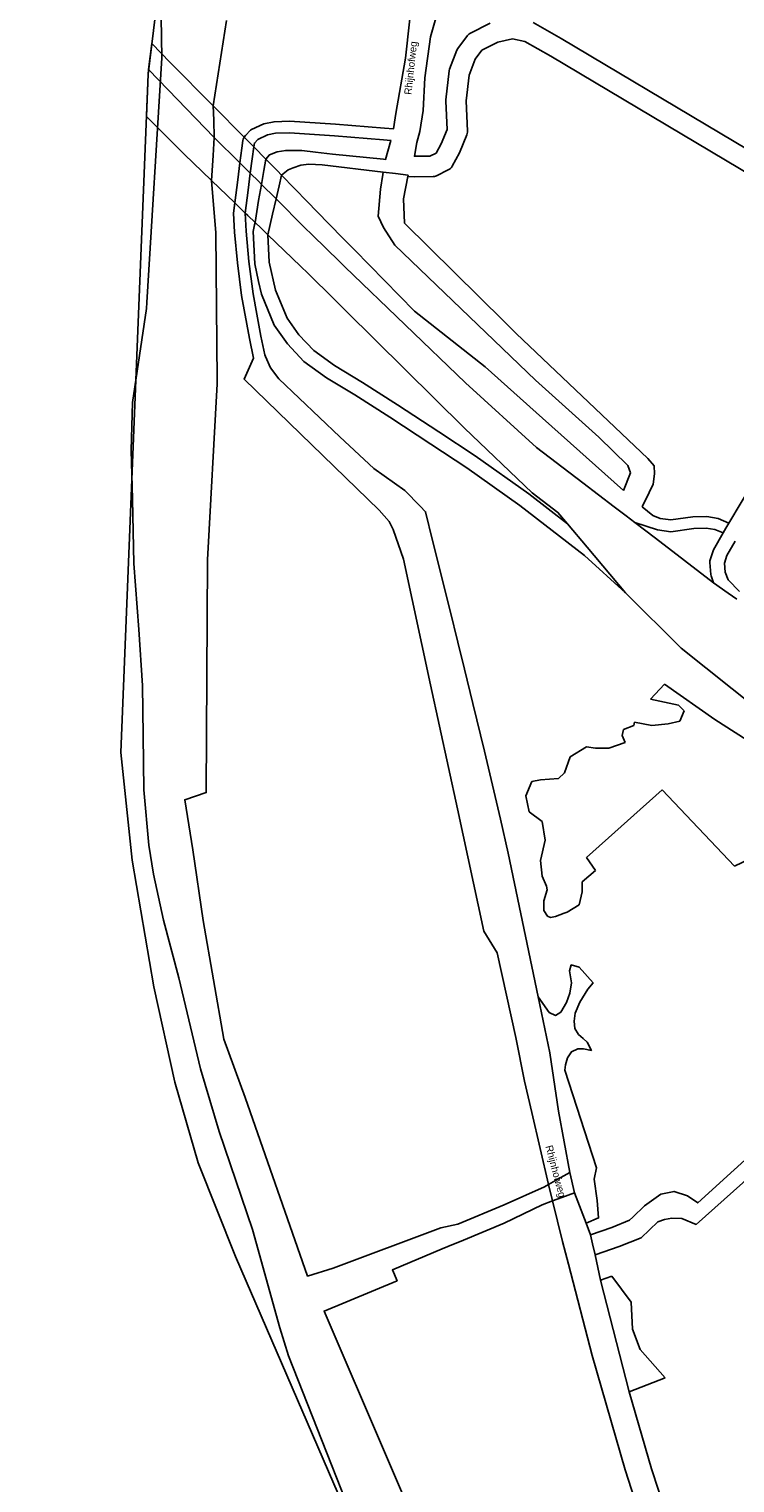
# Model space of a CAD drawing. Header units: metres. Extents: x 89872 to 99175, y 455036 to 468911.
# Tile 34 of 196: x 90531 to 90774, y 464452 to 464951. Entities that reach past the tile are written whole.
import ezdxf

# ---------------------------------------------------------------- set-up
doc = ezdxf.new("R2010")
doc.units = ezdxf.units.M
for name, color, linetype in [('Gemeentegrenzen', 7, 'KG-GEMEENTE'), ('STRNM', 7, 'Continuous'), ('Wegdeel doorgaand', 1, 'Continuous')]:
    doc.layers.add(name, color=color, linetype=linetype)
doc.layers.add('Waterdeel', color=7, linetype='Continuous', true_color=0x00aaff)
doc.layers.add('Wegdeel', color=7, linetype='Continuous', true_color=0x9a9a9a)
doc.linetypes.add('KG-GEMEENTE', pattern='A,1,-2.25,[5,NLCS.SHX,S=1,R=0,X=0,Y=0],-2.25', length=5.5)

msp = doc.modelspace()

# ---------------------------------------------------------------- linework, layer by layer
at = {"layer": 'Gemeentegrenzen', "flags": 128}
msp.add_lwpolyline([(90762.73, 464180.92), (90755.86, 464195.33), (90741.62, 464225.18), (90721.03, 464269.19), (90711.01, 464289.46), (90684.4, 464339.43), (90666.07, 464382.4), (90649.85, 464420.75), (90635.19, 464457.9), (90620.46, 464495.41), (90617.42, 464505), (90608.03, 464538.66), (90596.61, 464572.31), (90590.22, 464593.89), (90582.83, 464625.08), (90577.49, 464644.86), (90574.1, 464660.7), (90572.45, 464670.59), (90570.76, 464689.64), (90570.6, 464708.3), (90570.28, 464725.4), (90569.06, 464744.62), (90567.3, 464767.29), (90566.9, 464789.33), (90566.43, 464806.17), (90566.85, 464822.52), (90571.68, 464854.78), (90571.8, 464856.83), (90576.93, 464940.82), (90575.97, 464994.56), (90575.96, 465007.11), (90582.22, 465039.53), (90584.47, 465051.19), (90590.82, 465068.2), (90598.58, 465085.51), (90628.18, 465144.59), (90671.63, 465227.59), (90681.27, 465245.99), (90683.4, 465249.12), (90703.82, 465279.13), (90736.24, 465326.28), (90740.98, 465333.85), (90746.16, 465342.14), (90754.83, 465357.25), (90766.17, 465377.37), (90771.91, 465388.72), (90778.97, 465404.63), (90787.93, 465425.86), (90792.13, 465436.8), (90794.88, 465446.09), (90796.98, 465454.32), (90799.03, 465463.7), (90800.77, 465474.98), (90802.3, 465489.38), (90805.43, 465519.02), (90807.88, 465558.14), (90813.48, 465615.87), (90814.31, 465632.37), (90814.33, 465653.29), (90813.51, 465667.73), (90811.48, 465686.28), (90808.64, 465705.73), (90804.64, 465725.13), (90795.9, 465764.18), (90785.15, 465805.74), (90777.94, 465830.25), (90769.72, 465854.25), (90765.69, 465864.27), (90758.59, 465878.45), (90749.27, 465894.73), (90742.51, 465905.69), (90732.77, 465921.49), (90719.33, 465939.06), (90708.54, 465951.65), (90707.64, 465952.7), (90706.41, 465954.13), (90669.74, 465998.55), (90660.89, 466007.96), (90639.73, 466025.13), (90621.85, 466039.53), (90613.33, 466046.39), (90592.78, 466058.74), (90573.68, 466068.24), (90549.57, 466078.72), (90528.26, 466086.81), (90508.62, 466092.94), (90486.12, 466099.12), (90419.11, 466113.14), (90381.64, 466120.5), (90246.78, 466147.88), (90131.05, 466177.04), (90053.17, 466197.99), (90008.93, 466212.15), (89991.66, 466217.12), (89972.78, 466223.04), (89946.01, 466232.06), (89938.91, 466234.61), (89924.52, 466240.97), (89909.15, 466251.02), (89890.37, 466265.63), (89871.9, 466284.97), (89887.83, 466296.8), (89924.29, 466323.87), (89930.12, 466326.89), (89934.29, 466328.04), (89937.63, 466327.88), (89945.04, 466324.15), (89948.17, 466323), (89977.66, 466343.26), (89993.35, 466352.63), (90052.22, 466375.13), (90055.03, 466376.08), (90065.03, 466379.45), (90073.34, 466375.83), (90084.28, 466372.05), (90093.68, 466368.25), (90096.01, 466367.31), (90103.17, 466364.55), (90113.06, 466360.46), (90121.69, 466356.76), (90137.55, 466348.81), (90140.91, 466347.13), (90157.03, 466338.86), (90170.01, 466331.53), (90171.15, 466330.89), (90174.52, 466328.98), (90176.07, 466328.04), (90177.1, 466327.41), (90194.26, 466316.95), (90195.97, 466315.9), (90207.54, 466309.46), (90222.24, 466304.08), (90231.81, 466306.54), (90257.95, 466312.83), (90267.49, 466315.16), (90306.21, 466324.63), (90356.24, 466336.62), (90358.92, 466337.24), (90413.71, 466350), (90417.05, 466350.84), (90456.64, 466360.75), (90478.98, 466367.15), (90484.56, 466368.74), (90485.67, 466369.06), (90486.11, 466369.2), (90486.92, 466369.46), (90510.48, 466376.89), (90562.47, 466393.6), (90596.98, 466404.49), (90654.55, 466423.04), (90747.39, 466453.54), (90753.81, 466455.65), (90786.49, 466466.39), (90790.65, 466467.83), (90790.9, 466467.91), (90805.15, 466470.33), (90816.53, 466472.26), (90819.4, 466472.75), (90860.97, 466478.57), (90883.49, 466481.07), (90913.64, 466484.41), (90952.55, 466488.72), (91015.63, 466494.19), (91016.35, 466494.25), (91036.98, 466496.04), (91037.06, 466511.43), (91037.23, 466513.36), (91037.76, 466515.52), (91038.82, 466517.17), (91039.53, 466517.65), (91040.64, 466518.05), (91042.08, 466518.46), (91055.96, 466517.87), (91068.38, 466517.36), (91074.4, 466517.41), (91083.3, 466519.1), (91220.08, 466569.55), (91230.75, 466576.46), (91243.75, 466575.59), (91243.76, 466579.12), (91303.2, 466576.33), (91441.36, 466572.1), (91466.58, 466573.13), (91464.02, 466554.89), (91494.85, 466553.15), (91521.12, 466628.88), (91536.55, 466673.44), (91571.28, 466773.64), (91615.16, 466900.35), (91660.3, 467030.44), (91663.46, 467039.53), (91684.44, 467099.92), (91714.37, 467186.31), (91715.44, 467189.4), (91766.98, 467337.81), (91775.01, 467362.82), (91781.93, 467384.37), (91805.73, 467457.4), (91822.14, 467507.77), (91843.65, 467573.99), (91840.8, 467581.24), (91790.82, 467612.97), (91791.2, 467615.51), (91791.33, 467616.4), (91784.38, 467619.38), (91787.65, 467627.75), (91792.47, 467640.26), (91852.36, 467658.81), (91852.88, 467660.11), (91854.54, 467664.27), (91855.02, 467665.48), (91861.52, 467681.81), (91862.36, 467683.91), (91878.28, 467723.67), (91884.22, 467738.35), (91879.67, 467738.58), (91884.97, 467755.36), (91888.2, 467765.57), (91888.8, 467767.45), (91895.8, 467791.89), (91903.68, 467826.61), (91903.94, 467827.08), (91909.12, 467836.69), (91917.08, 467845.72), (91928.74, 467852.65), (91941.83, 467844.72), (91980.03, 467907.98), (91998.91, 467938.78), (92021.1, 467975.47), (92022.29, 467977.44), (92023.53, 467979.5), (92037.46, 468021.89), (92043.26, 468039.53), (92043.61, 468040.61), (92040.67, 468073.65), (92035.39, 468087.87), (92034.39, 468090.57), (92031.08, 468099.48), (91997.78, 468090.26), (91979.47, 468086.42), (91965.37, 468084.21), (91956.64, 468083.07), (91949.21, 468083.34), (91938.16, 468084.3), (91924.19, 468085.55), (91909.12, 468087.5), (91890.59, 468090.09), (91872.55, 468092.17), (91857.94, 468093.47), (91848.6, 468093.53), (91835.64, 468093.28), (91823.5, 468092.43), (91812.71, 468091.13), (91802.47, 468089.49), (91791.09, 468086.88), (91788.75, 468086.31), (91779.45, 468084.02), (91760.6, 468078.53), (91752.17, 468076.29), (91738.58, 468072.57), (91728.77, 468069.12), (91756.55, 468118.92), (91760.38, 468127.16), (91763, 468134.6), (91768.6, 468150.86), (91769.39, 468153.14), (91771.95, 468159.37), (91778.54, 468171.54), (91790.73, 468187.78), (91799.5, 468198.47), (91805.04, 468206.84), (91808.12, 468213.95), (91809.47, 468221.22), (91815.07, 468251.21), (91819.18, 468261.42), (91834.88, 468291.11), (91850.03, 468319.75), (91851.13, 468324.92), (91847.97, 468332.39), (91846.13, 468336.03), (91839.79, 468348.62), (91832.72, 468362.65), (91834.85, 468387.36), (91838.79, 468398.01), (91843.55, 468405.59), (91850.13, 468411.97), (91883.99, 468424), (91942.42, 468413.96), (91974.49, 468420.41), (91975.23, 468420.66), (92022.28, 468436.6), (92044.49, 468448.15), (92053.64, 468457.58), (92067.44, 468486.92), (92106.88, 468535.87), (92111.16, 468543.41), (92114.34, 468570.37), (92118.7, 468584.42), (92123.06, 468593.69), (92126.7, 468597.41), (92138.9, 468600.96), (92192.74, 468603.63), (92233.33, 468611.76), (92244.82, 468614.49), (92283.95, 468625.54), (92315.75, 468635.91), (92317.95, 468634.29), (92322.3, 468629.39), (92326.09, 468620.65), (92328.79, 468610.74), (92329.78, 468599.67), (92329.98, 468589.77), (92330.68, 468581.8), (92335.15, 468572.63), (92340.35, 468566.15), (92346.82, 468560.7), (92353.75, 468556.41), (92363.38, 468554.6), (92377.41, 468554.24), (92392.61, 468557.39), (92401.25, 468560.3), (92408.39, 468564.33), (92418.09, 468572.89), (92422.21, 468578.01), (92424.98, 468583.41), (92427.2, 468592.7), (92431.87, 468610.83), (92433.6, 468615.21), (92464.86, 468655.83), (92493.04, 468676.98), (92552.78, 468696.47), (92588.82, 468708.48), (92727.79, 468737.39), (92746.65, 468751.69), (92757.44, 468765.59), (92798.35, 468803.82), (92819.4, 468831.21), (92833.5, 468849.96), (92846.82, 468882.12), (92849.01, 468885.97), (92851.87, 468889.37), (92869.15, 468904.64), (92876.53, 468909.69), (92878.52, 468910.54), (92881.13, 468910.33), (92883.43, 468909.22), (92886.29, 468907.05), (92895.02, 468895.84), (92895.93, 468892.35), (92900.08, 468876.55), (92906.31, 468857.26), (92910.29, 468846.06), (92914.23, 468837.09), (92916.99, 468832.32), (92920.3, 468826.25), (92926.51, 468817.94), (92932.99, 468806.12), (92939.41, 468793.03), (92944.39, 468782.73), (92948.19, 468771.06), (92953.52, 468755.48), (92954.33, 468752.64), (92958.17, 468739.31), (92964.1, 468717.34), (92965.3, 468704.7), (92965.09, 468689.59), (92965.26, 468664.12), (92964.59, 468660.5), (92963.44, 468657.06), (92948.86, 468642.44), (92960.91, 468627.96), (92969.49, 468617.66), (92980.81, 468604.05), (92985.03, 468599.84), (92988.53, 468597.26), (92991.47, 468595.43), (92993.87, 468594.11), (92996.2, 468593.29), (93000.22, 468592.11), (93001.05, 468591.94), (93091.55, 468646.01), (93130.91, 468668.16), (93149.02, 468678.05), (93167.03, 468687.05), (93166.59, 468687.93), (93174.73, 468692.41), (93181.98, 468695.76), (93189.21, 468698.57), (93196.24, 468700.71), (93205.91, 468702.35), (93214.68, 468703.2), (93221.82, 468703.49), (93230.24, 468703.21), (93240.36, 468700.6), (93248.99, 468700.42), (93255.14, 468700.58), (93263.43, 468701.96), (93281.56, 468706.5), (93301.71, 468718.75), (93306.92, 468721.92), (93320.28, 468730.04), (93334.85, 468742.28), (93348.55, 468753.78), (93359.17, 468762.69), (93412.98, 468807.86), (93444.68, 468834.48), (93445.51, 468835.16), (93479.73, 468779.45), (93491.23, 468760.75), (93524.92, 468705.61), (93527.17, 468701.92), (93526, 468700.88), (93532.9, 468693.65), (93591.6, 468747.02), (93658.74, 468809.44), (93709.95, 468747.92), (93732.24, 468758.74), (93735.84, 468760.49), (93751.9, 468768.28), (93767.37, 468775.79), (93773.2, 468746.57), (93777.5, 468724.91), (93778.4, 468720.35), (93791.43, 468654.68), (93812.54, 468549.11), (93818.34, 468509.26), (93831.75, 468306.41), (93833.09, 468272.76), (93833.3, 468266.72), (93840.97, 468095.61), (93841.57, 468089.96), (93843.6, 468070.23), (93846.04, 468048), (93846.04, 468048), (93846.9, 468039.53), (93847.81, 468030.61), (93864.03, 467940.44), (93873.3, 467895.67), (93869.31, 467894.99), (93887.99, 467819.32), (93891.57, 467803.97), (93884.7, 467792.02), (93878.82, 467785.23), (93874.26, 467779.43), (93873.6, 467778.79), (93854.14, 467763.32), (93845.3, 467756.59), (93840.94, 467750.48), (93836.8, 467741.22), (93827.44, 467723.31), (93824.67, 467717.19), (93823.09, 467716.71), (93821.39, 467716.31), (93803.08, 467730.16), (93683.57, 467603.04), (93680.58, 467597.82), (93669.54, 467578.56), (93665.35, 467571.81), (93663.01, 467568.19), (93657.5, 467560.82), (93653.35, 467555.16), (93648.93, 467548.51), (93645.99, 467544.02), (93642.41, 467538.63), (93641.68, 467537.52), (93637.39, 467531.58), (93633.97, 467526.92), (93631.79, 467523.89), (93631.13, 467522.96), (93626.57, 467516.43), (93620.17, 467508.3), (93615.67, 467502.73), (93612.24, 467497.99), (93607.97, 467492.11), (93603.82, 467485.76), (93599.62, 467479.33), (93595.4, 467472.53), (93591.91, 467466.94), (93589.72, 467463.24), (93586.18, 467457.27), (93583.76, 467453.14), (93579.56, 467445.9), (93575.56, 467438.91), (93574.03, 467436.33), (93571.93, 467432.78), (93566.24, 467422.93), (93563, 467417.82), (93562.48, 467417.03), (93558.13, 467410.39), (93550.26, 467399.76), (93547.88, 467396.78), (93544.49, 467392.53), (93540.58, 467386.89), (93537.25, 467382.38), (93533.01, 467376.22), (93532.5, 467375.48), (93529.33, 467371), (93525.2, 467365.38), (93521.51, 467360.99), (93520.31, 467359.56), (93515.8, 467353.32), (93513.27, 467349.64), (93512.09, 467347.91), (93508.71, 467342.79), (93506.08, 467338.02), (93503.8, 467332.86), (93503.12, 467331.33), (93501.43, 467327.81), (93500.86, 467326.63), (93499.47, 467322.46), (93498.4, 467318.63), (93497.45, 467314.11), (93497.13, 467311.76), (93496.87, 467309.78), (93495.87, 467305.24), (93495.31, 467300.26), (93495.27, 467292.97), (93495.31, 467290.94), (93495.35, 467288.45), (93495.47, 467283.63), (93495.52, 467282.07), (93495.67, 467277.13), (93496.17, 467272.15), (93497.22, 467265.24), (93497.47, 467263.81), (93498.61, 467257.35), (93500, 467251.51), (93500.87, 467247.85), (93503.01, 467239.46), (93503.13, 467239.01), (93506.38, 467229.74), (93507.18, 467228.07), (93508.32, 467225.67), (93510.23, 467221.46), (93512.14, 467217.42), (93512.36, 467216.92), (93515.2, 467210.33), (93517.63, 467204.9), (93520.73, 467197.96), (93522.93, 467192.8), (93522.95, 467192.76), (93524.71, 467188.65), (93527.22, 467181), (93529.73, 467173.27), (93532.33, 467164.48), (93533.97, 467158.98), (93534.9, 467155.86), (93537.15, 467148.55), (93540.34, 467141.44), (93543.44, 467134.78), (93545.73, 467130.01), (93549.4, 467123.06), (93551.69, 467118.78), (93558.5, 467108.09), (93564.79, 467098.76), (93576.05, 467083.6), (93582.4, 467074.84), (93587.55, 467067.54), (93597.5, 467053.23), (93601.83, 467047.09), (93604.35, 467043.51), (93607.14, 467039.53), (93617.51, 467024.74), (93622.16, 467017.3), (93626.15, 467010.2), (93630.09, 467003.93), (93632.89, 466998.82), (93634.24, 466995.65), (93635.13, 466993.53), (93636.95, 466988.24), (93640.79, 466983.47), (93654.22, 466966.77), (93662.47, 466956.41), (93668.64, 466948.16), (93678.23, 466934.05), (93685.66, 466921.58), (93702.09, 466892.38), (93706.91, 466882.25), (93708.3, 466878.98), (93712.86, 466866.37), (93719.01, 466847.6), (93719.7, 466843.47), (93723.21, 466822.41), (93726.18, 466802.27), (93727.67, 466786.85), (93729.62, 466766.83), (93729.99, 466763), (93731.89, 466743.8), (93732.1, 466742.18), (93732.51, 466739.1), (93731.43, 466720.79), (93731.25, 466717.75), (93731.04, 466714.17), (93729.14, 466699.4), (93727.06, 466683.84), (93726.5, 466679.88), (93725.16, 466670.3), (93725.06, 466669.59), (93721.77, 466654.64), (93714.35, 466626.12), (93713.59, 466623.71), (93708.31, 466606.85), (93707.75, 466605.34), (93702.58, 466591.38), (93699.08, 466581.91), (93697.03, 466575.66), (93693.59, 466565.14), (93693.2, 466563.95), (93688.61, 466550.91), (93684.33, 466538.74), (93671.2, 466501.42), (93669.41, 466496.32), (93662.52, 466476.74), (93655.21, 466455.94), (93655.04, 466455.47), (93644.68, 466426.02), (93644.21, 466424.68), (93629.96, 466390), (93605.72, 466331.02), (93616.41, 466319.35), (93626.89, 466309.6), (93665.84, 466273.68), (93679.89, 466260.29), (93682.44, 466258.7), (93684.3, 466257.76), (93694.12, 466255.08), (93713.76, 466250.44), (93732.73, 466246.76), (93735.02, 466246.32), (93747.26, 466251.76), (93765.63, 466259.16), (93782.56, 466266.92), (93806.97, 466278.32), (93818.95, 466284.1), (93823.01, 466288.07), (93826.57, 466294.66), (93835.96, 466310.67), (93856.72, 466315.37), (93871.9, 466319.25), (93876.75, 466320.5), (93897.96, 466320.34), (93924.54, 466320.38), (93933.91, 466323.73), (93934.24, 466323.81), (93921.05, 466365.78), (93967.21, 466415.6), (93968.08, 466416.29), (93974.41, 466421.26), (94000.72, 466575.47), (94019.17, 466575.81), (94022.1, 466575.87), (94046.37, 466576.32), (94067.94, 466576.72), (94081.54, 466576.97), (94090.73, 466577.15), (94099.96, 466577.32), (94105.99, 466577.43), (94115.25, 466577.6), (94146.92, 466578.19), (94158.49, 466578.41)], dxfattribs=at)
at = {"layer": 'Waterdeel', "lineweight": -3}
for p, q in [((90744.6, 464720.7), (90749.43, 464725.85)), ((90749.43, 464725.85), (90766.66, 464713.68)), ((90754.17, 464718.64), (90744.6, 464720.7)), ((90756.2, 464716.66), (90754.17, 464718.64)), ((90754.68, 464713.21), (90756.2, 464716.66)), ((90735.37, 464710.26), (90738.93, 464711.73)), ((90738.93, 464711.73), (90739.09, 464712.78)), ((90739.09, 464712.78), (90745.02, 464711.73)), ((90745.02, 464711.73), (90750.61, 464712.23)), ((90750.61, 464712.23), (90754.68, 464713.21)), ((90766.66, 464713.68), (90798.99, 464693.15)), ((90730.29, 464703.85), (90735.88, 464705.82)), ((90734.86, 464708.28), (90735.37, 464710.26)), ((90735.88, 464705.82), (90734.86, 464708.28)), ((90715.05, 464695.47), (90717.08, 464700.89)), ((90717.08, 464700.89), (90722.67, 464704.34)), ((90722.67, 464704.34), (90725.72, 464703.85)), ((90725.72, 464703.85), (90730.29, 464703.85)), ((90701.84, 464687.58), (90703.88, 464692.51)), ((90703.88, 464692.51), (90706.92, 464693)), ((90706.92, 464693), (90713.02, 464693.49)), ((90713.02, 464693.49), (90715.05, 464695.47)), ((90702.99, 464682.06), (90701.84, 464687.58)), ((90748.58, 464689.55), (90722.67, 464666.38)), ((90773.47, 464663.42), (90748.58, 464689.55)), ((90707.43, 464678.71), (90702.99, 464682.06)), ((90708.45, 464672.3), (90707.43, 464678.71)), ((90706.92, 464665.4), (90708.45, 464672.3)), ((90722.67, 464666.38), (90725.72, 464661.95)), ((90781.05, 464667.08), (90773.47, 464663.42)), ((90707.43, 464659.97), (90706.92, 464665.4)), ((90725.72, 464661.95), (90721.15, 464658)), ((90708.96, 464656.52), (90707.43, 464659.97)), ((90709.17, 464655.28), (90708.96, 464656.52)), ((90721.15, 464658), (90721.15, 464654.55)), ((90707.96, 464648.19), (90708.03, 464651.49)), ((90708.03, 464651.49), (90709.17, 464655.28)), ((90721.15, 464654.55), (90720.13, 464650.11)), ((90709.31, 464646.24), (90707.96, 464648.19)), ((90710.3, 464645.82), (90709.31, 464646.24)), ((90712, 464646.17), (90710.3, 464645.82)), ((90715.02, 464647.27), (90712, 464646.17)), ((90716.07, 464647.65), (90715.02, 464647.27)), ((90720.13, 464650.11), (90716.07, 464647.65)), ((90727.46, 464521.28), (90731.36, 464522.69)), ((90737.32, 464483.03), (90727.46, 464521.28)), ((90731.36, 464522.69), (90737.96, 464513.82)), ((90737.96, 464513.82), (90738.47, 464504.45)), ((90738.47, 464504.45), (90741.01, 464497.55)), ((90741.01, 464497.55), (90749.65, 464487.77)), ((90749.65, 464487.77), (90737.32, 464483.03))]:
    msp.add_line(p, q, dxfattribs=at)
for points in [[(90761.07, 464162.16), (90602.27, 464529.47), (90589.42, 464561.59), (90581.46, 464589.25), (90574.24, 464622.03), (90566.79, 464665.41), (90562.84, 464702.41), (90572.23, 464935.16), (90582.2, 465016.81)], [(90599.16, 464953.66), (90595.16, 464927.97), (90594.6, 464924.34), (90594.76, 464919.41), (90594.95, 464913.52), (90594.57, 464907.31), (90594.04, 464898.74), (90595.42, 464880.74), (90595.9, 464830.2), (90595.91, 464828.89), (90592.56, 464768.58), (90592.18, 464688.65), (90584.83, 464686.2), (90587.53, 464669.04), (90591.08, 464644.78), (90598.18, 464604.08), (90605.54, 464583.98), (90626.97, 464522.7), (90635.74, 464525.45), (90672.62, 464539.24), (90678.5, 464540.56), (90694.35, 464547.21), (90708.22, 464553.36), (90709.65, 464554.17), (90712.85, 464555.98), (90716.88, 464558.26), (90713.07, 464579.29), (90710.02, 464599.39), (90706.04, 464618.58), (90709.87, 464613.19), (90712, 464612.2), (90713.85, 464613.34), (90715.83, 464616.6), (90716.97, 464619.86), (90717.53, 464623.41), (90716.82, 464627.52), (90717.39, 464629.51), (90720.09, 464628.79), (90724.91, 464623.41), (90723.07, 464621.14), (90720.37, 464616.74), (90718.81, 464612.91), (90718.38, 464610.22), (90718.67, 464607.66), (90719.94, 464605.68), (90721.51, 464604.26), (90722.92, 464602.98), (90724.34, 464600.15), (90721.65, 464600.71), (90719.66, 464600.71), (90717.53, 464599.72), (90716.12, 464597.59), (90715.41, 464595.18), (90715.26, 464593.34), (90726.13, 464559.93), (90725.26, 464556.01), (90726.28, 464548.62), (90726.79, 464542.7), (90722.5, 464540.92), (90718.5, 464551.31), (90714.23, 464549.73), (90710.97, 464548.52), (90707.48, 464547.23), (90694.35, 464540.84), (90680.47, 464535.09), (90675.08, 464532.86), (90673.17, 464532.07), (90656.07, 464524.85), (90657.65, 464521.1), (90632.61, 464510.69), (90675.36, 464410.91)]]:
    msp.add_lwpolyline(points, dxfattribs=at)
at = {"layer": 'Wegdeel'}
for p, q in [((90572.43, 464936.79), (90573.51, 464945.67)), ((90573.51, 464945.67), (90579.86, 464939.25)), ((90579.15, 464929.84), (90572.43, 464936.79)), ((90579.86, 464939.25), (90594.6, 464924.34)), ((90594.95, 464913.52), (90579.15, 464929.84)), ((90594.6, 464924.34), (90605.25, 464913.57)), ((90603.73, 464904.77), (90594.95, 464913.52)), ((90605.25, 464913.57), (90606.71, 464912.09)), ((90606.71, 464912.09), (90608.48, 464910.3)), ((90608.48, 464910.3), (90612.65, 464906.08)), ((90612.65, 464906.08), (90615.2, 464903.47)), ((90605.51, 464902.99), (90603.73, 464904.77)), ((90607.3, 464901.21), (90605.51, 464902.99)), ((90610.18, 464898.34), (90607.3, 464901.21)), ((90615.2, 464903.47), (90616.63, 464901.99)), ((90616.63, 464901.99), (90618, 464900.59)), ((90618, 464900.59), (90626.9, 464891.43)), ((90651.94, 464895.72), (90652.75, 464900.76)), ((90652.75, 464900.76), (90652.88, 464901.59)), ((90652.88, 464901.59), (90657.14, 464901.06)), ((90657.14, 464901.06), (90661.41, 464900.53)), ((90661.41, 464900.53), (90661.33, 464900.09)), ((90611.13, 464897.39), (90610.18, 464898.34)), ((90612.68, 464895.84), (90611.13, 464897.39)), ((90614.43, 464894.09), (90612.68, 464895.84)), ((90651.18, 464886.42), (90651.94, 464895.72)), ((90661.33, 464900.09), (90659.91, 464892.39)), ((90616.14, 464892.39), (90614.43, 464894.09)), ((90625.95, 464882.61), (90616.14, 464892.39)), ((90626.9, 464891.43), (90630.13, 464888.12)), ((90659.91, 464892.39), (90660.18, 464884.05)), ((90630.13, 464888.12), (90638.93, 464879.07)), ((90652.97, 464882.55), (90651.18, 464886.42)), ((90628.55, 464880.04), (90625.95, 464882.61)), ((90656.94, 464876.55), (90652.97, 464882.55)), ((90660.18, 464884.05), (90694.36, 464850.27)), ((90638, 464870.79), (90628.55, 464880.04)), ((90638.93, 464879.07), (90643, 464874.88)), ((90705.2, 464830.19), (90656.94, 464876.55)), ((90639.71, 464869.13), (90638, 464870.79)), ((90643, 464874.88), (90663.58, 464853.87)), ((90681.09, 464829.33), (90639.71, 464869.13)), ((90663.58, 464853.87), (90687.89, 464834.82)), ((90694.36, 464850.27), (90698.49, 464846.18)), ((90698.49, 464846.18), (90743.64, 464803.31)), ((90687.89, 464834.82), (90707.57, 464817.18)), ((90705.54, 464807.11), (90681.09, 464829.33)), ((90726.88, 464810.67), (90705.2, 464830.19)), ((90707.57, 464817.18), (90735.31, 464792.32)), ((90736.87, 464800.91), (90726.88, 464810.67)), ((90712.25, 464801.97), (90705.54, 464807.11)), ((90721.35, 464795.01), (90712.25, 464801.97)), ((90737.77, 464798.33), (90736.87, 464800.91)), ((90743.64, 464803.31), (90745.82, 464800.75)), ((90745.82, 464800.75), (90746.03, 464798.09)), ((90735.31, 464792.32), (90737.77, 464798.33)), ((90746.03, 464798.09), (90745.52, 464794.52)), ((90732.17, 464786.73), (90721.35, 464795.01)), ((90744.11, 464791.59), (90741.74, 464786.68)), ((90745.52, 464794.52), (90744.11, 464791.59)), ((90736.27, 464783.59), (90732.17, 464786.73)), ((90741.74, 464786.68), (90745.41, 464783.7)), ((90739.18, 464781.37), (90736.27, 464783.59)), ((90746.98, 464778.81), (90739.18, 464781.37)), ((90745.41, 464783.7), (90747.95, 464782.7)), ((90747.95, 464782.7), (90751.53, 464782.2)), ((90751.53, 464782.2), (90759.1, 464783.32)), ((90759.1, 464783.32), (90763.92, 464783.45)), ((90763.92, 464783.45), (90767.85, 464782.71)), ((90767.85, 464782.71), (90771.51, 464781.1)), ((90771.51, 464781.1), (90770.46, 464779.4)), ((90751.57, 464778.19), (90746.98, 464778.81)), ((90759.46, 464779.33), (90751.57, 464778.19)), ((90763.67, 464779.45), (90759.46, 464779.33)), ((90766.62, 464778.9), (90763.67, 464779.45)), ((90769.56, 464777.81), (90766.62, 464778.9)), ((90770.46, 464779.4), (90769.56, 464777.81))]:
    msp.add_line(p, q, dxfattribs=at)
msp.add_lwpolyline([(90801.88, 464577.65), (90760.31, 464540.44), (90755.4, 464542.52), (90751.94, 464542.58), (90749.4, 464542.09), (90747.07, 464541.38), (90741.39, 464535.88), (90733.84, 464532.83), (90725.57, 464529.96), (90724.73, 464533.75), (90724.04, 464536.92), (90731.36, 464539.45), (90737.45, 464541.92), (90738.54, 464542.97), (90742.54, 464546.85), (90748.12, 464550.79), (90752.69, 464551.78), (90757.27, 464550.3), (90760.82, 464547.83), (90798.19, 464581.89)], dxfattribs=at)
at = {"layer": 'Wegdeel doorgaand'}
for points in [[(90750.85, 464409.71), (90735.9, 464456.28), (90724.63, 464495.51), (90716.44, 464526.76), (90714.39, 464534.57), (90710.97, 464548.52), (90709.65, 464554.17), (90703.87, 464578.88), (90701.36, 464589.64), (90698.42, 464604.59), (90691.99, 464633.61), (90687.44, 464641.06), (90678.36, 464683.12), (90669.17, 464725.66), (90659.85, 464768.77), (90656.37, 464778.91), (90654.99, 464781.68), (90651.53, 464785.59), (90605.19, 464830.55), (90608.43, 464837.74), (90607, 464844.49), (90604.29, 464859.27), (90602.86, 464870.48), (90601.86, 464880.99), (90601.5, 464887.51), (90601.95, 464891.06), (90602.97, 464898.96), (90603.73, 464904.77), (90604.38, 464909.77), (90604.73, 464912.46), (90604.89, 464912.93), (90605.25, 464913.57), (90605.6, 464914.13), (90607.33, 464915.95), (90607.72, 464916.23), (90611.95, 464918.15), (90615.45, 464918.87), (90620.75, 464919.1), (90636.49, 464918.05), (90653.32, 464916.69), (90656.39, 464916.44), (90657.04, 464920.27), (90657.28, 464921.74), (90660.55, 464940.67), (90663.41, 464966.72)], [(90670.98, 464954.4), (90669.1, 464948.02), (90667.21, 464933.89), (90666.58, 464922.79), (90665.43, 464915.56), (90664.38, 464911.8), (90663.59, 464907.02), (90668.92, 464907.02), (90671.04, 464908.08), (90672.8, 464911.25), (90674.82, 464916.21), (90674.38, 464925.96), (90674.39, 464926.43), (90675.51, 464936.3), (90675.66, 464936.87), (90678.18, 464943.49), (90678.49, 464944.04), (90681.78, 464948.46), (90682.24, 464948.91), (90682.65, 464949.2), (90689.63, 464952.76)], [(90704.39, 464952.89), (90713.96, 464947.44), (90823.08, 464882.44)], [(90820.09, 464876.07), (90710.44, 464941.39), (90701.52, 464946.47), (90697.28, 464947.3), (90692.21, 464946.23), (90686.77, 464943.46), (90684.45, 464940.33), (90682.38, 464934.86), (90681.39, 464926), (90681.85, 464915.69), (90681.84, 464915.25), (90681.76, 464914.8), (90681.63, 464914.37), (90679.13, 464908.26), (90676.57, 464903.63), (90676.28, 464903.21), (90675.96, 464902.88), (90675.61, 464902.59), (90675.23, 464902.35), (90671.14, 464900.31), (90670.54, 464900.11), (90670.03, 464900.03), (90663.47, 464900.02), (90661.33, 464900.09), (90661.41, 464900.53), (90657.14, 464901.06), (90652.88, 464901.59), (90631.96, 464904.11), (90627.37, 464904.29), (90624.67, 464903.93), (90621.97, 464903.03), (90620.26, 464902.4), (90618, 464900.59), (90617.16, 464896.88), (90616.14, 464892.39), (90614.94, 464887.1), (90613.34, 464880.07), (90613.76, 464870.73), (90615.93, 464861.11), (90619.93, 464851.52), (90623.97, 464845.79), (90629.07, 464840.35), (90636.21, 464835.17), (90645.84, 464829.35), (90657.83, 464821.67), (90671.96, 464812.45), (90684.42, 464804.18), (90702.82, 464791.2), (90716.16, 464780.84), (90722.87, 464772.84), (90736, 464757.23), (90721.98, 464770), (90699.83, 464787.19), (90681.61, 464800.05), (90669.21, 464808.27), (90655.12, 464817.47), (90643.19, 464825.1), (90633.44, 464831), (90625.72, 464836.65), (90620.1, 464842.62), (90615.54, 464849.11), (90611.15, 464859.66), (90610.14, 464864.04), (90608.8, 464870.07), (90608.29, 464881.18), (90608.69, 464883.49), (90609, 464884.25), (90610.16, 464891.84), (90611.13, 464897.39), (90611.97, 464902.16), (90612.65, 464906.08), (90613.87, 464907.53), (90616.57, 464908.52), (90619.45, 464909.06), (90624.94, 464908.97), (90629.65, 464908.41), (90635.47, 464907.71), (90653.01, 464906), (90653.71, 464905.92), (90655.53, 464912.49), (90653, 464912.7), (90636.19, 464914.06), (90620.71, 464915.1), (90615.95, 464914.9), (90613.2, 464914.34), (90609.86, 464912.82), (90608.71, 464911.56), (90608.48, 464910.3), (90607.94, 464906.19), (90607.3, 464901.21), (90606.55, 464895.42), (90605.57, 464887.52), (90605.85, 464881.28), (90606.83, 464870.92), (90608.24, 464859.87), (90609.53, 464852.83), (90610.92, 464845.27), (90612.29, 464838.83), (90612.51, 464838.34), (90614.24, 464834.4), (90617.06, 464830.68), (90638, 464810.79), (90649.71, 464799.86), (90660.29, 464792.35), (90665.55, 464786.92), (90667.42, 464785.01), (90669.85, 464775.17), (90671.73, 464767.55), (90674.47, 464756.42), (90675.82, 464750.97), (90678.45, 464740.31), (90680.75, 464730.97), (90683.65, 464719.2), (90687.67, 464702.91), (90693.1, 464679.53), (90695.8, 464667.91), (90706.04, 464618.58), (90710.02, 464599.39), (90713.07, 464579.29), (90716.88, 464558.26), (90718.5, 464551.31), (90722.5, 464540.92), (90724.04, 464536.92), (90724.73, 464533.75), (90725.57, 464529.96), (90727.46, 464521.28), (90737.32, 464483.03), (90744.97, 464456.53), (90756.97, 464420)], [(90781.06, 464717.54), (90755.09, 464738.21), (90736, 464757.23), (90722.87, 464772.84), (90716.16, 464780.84), (90712.83, 464784.79), (90703.99, 464791.51), (90680.81, 464813.67), (90640, 464854.12), (90636.1, 464857.98), (90627.16, 464866.78), (90624.51, 464869.33), (90613.34, 464880.07), (90611, 464882.32), (90609, 464884.25), (90606.46, 464886.69), (90605.57, 464887.52), (90603.74, 464889.32), (90601.95, 464891.06), (90594.04, 464898.74), (90584.59, 464907.72), (90577.82, 464914.49), (90571.64, 464920.67), (90572.23, 464935.16), (90572.43, 464936.79), (90579.15, 464929.84), (90594.95, 464913.52), (90603.73, 464904.77), (90605.51, 464902.99), (90607.3, 464901.21), (90610.18, 464898.34), (90611.13, 464897.39), (90612.68, 464895.84), (90614.43, 464894.09), (90616.14, 464892.39), (90625.95, 464882.61), (90628.55, 464880.04), (90638, 464870.79), (90639.71, 464869.13), (90681.09, 464829.33), (90705.54, 464807.11), (90712.25, 464801.97), (90721.35, 464795.01), (90732.17, 464786.73), (90736.27, 464783.59), (90739.18, 464781.37), (90746.3, 464775.92), (90766.27, 464760.64), (90771.26, 464757.12), (90774.19, 464755.07)], [(90774.19, 464755.07), (90771.26, 464757.12), (90766.27, 464760.64), (90765.37, 464763.08), (90765.28, 464763.5), (90764.91, 464767.65), (90764.99, 464768.22), (90766.19, 464771.99), (90769.56, 464777.81), (90770.46, 464779.4), (90771.51, 464781.1), (90779.89, 464795.33)], [(90773.66, 464774.98), (90770.79, 464770.03), (90769.94, 464767.33), (90770.23, 464764.34), (90771.2, 464761.69), (90775.16, 464757.65)]]:
    msp.add_lwpolyline(points, dxfattribs=at)

# ---------------------------------------------------------------- texts
at = {"layer": 'STRNM'}
for rotation, p in [(83.799, (90662.56, 464928.05)), (284.7727, (90708.55, 464567.25))]:
    msp.add_text('Rhijnhofweg', height=2.5, rotation=rotation, dxfattribs=at).set_placement(p)

doc.saveas('drawing.dxf')
